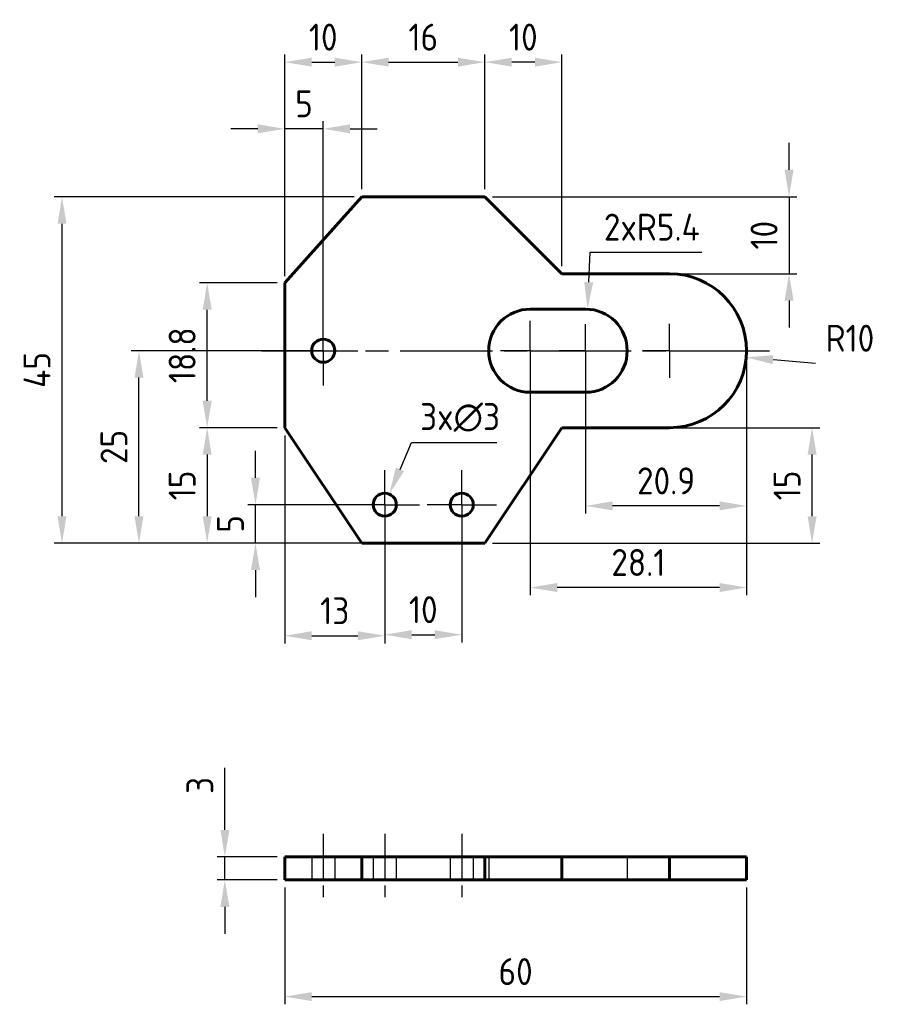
# Model space of a CAD drawing. Header units: millimetres. Extents: x 103 to 215, y 134 to 262.
import ezdxf

# ---------------------------------------------------------------- set-up
doc = ezdxf.new("R2010")
doc.units = ezdxf.units.MM
for name, pattern in [('AM_ISO08W050', [18, 12, -1.5, 3, -1.5]), ('AM_ISO08W050x2', [9, 6, -0.75, 1.5, -0.75]), ('HIDDEN2', [4.7625, 3.175, -1.5875])]:
    doc.linetypes.add(name, pattern=pattern)
doc.layers.get('0').update_dxf_attribs({"lineweight": 60})
for name, color, linetype, lineweight in [('AM_7', 4, 'AM_ISO08W050', 25), ('Annotations', 50, 'Continuous', 30), ('Hidden Line', 7, 'HIDDEN2', 30)]:
    doc.layers.add(name, color=color, linetype=linetype, lineweight=lineweight)
doc.styles.get("Standard").update_dxf_attribs({"font": 'ISOCP.SHX'})
doc.dimstyles.new('AM_ISO', dxfattribs={"dimtxt": 3.5, "dimasz": 3.5, "dimexe": 1, "dimexo": 1, "dimgap": 1.5, "dimtad": 1, "dimdsep": 46, "dimtxsty": 'Standard', "dimcen": 0, "dimclrd": 256, "dimclre": 256, "dimclrt": 2, "dimadec": 0, "dimazin": 2, "dimtp": 0.1, "dimtm": 0.1, "dimtfac": 0.71, "dimtdec": 3, "dimtmove": 0, "dimatfit": 3, "dimfxl": 1, "dimlwd": -1, "dimlwe": -1, "dimarcsym": 1})
doc.dimstyles.new('AM_ISO$3', dxfattribs={"dimtxt": 3.5, "dimasz": 3.5, "dimexe": 1, "dimexo": 1, "dimgap": 1.5, "dimtad": 1, "dimtoh": 1, "dimdsep": 46, "dimtxsty": 'Standard', "dimcen": 0, "dimclrd": 256, "dimclre": 256, "dimclrt": 2, "dimadec": 0, "dimazin": 2, "dimtp": 0.1, "dimtm": 0.1, "dimtfac": 0.71, "dimtdec": 3, "dimtofl": 0, "dimtmove": 0, "dimatfit": 0, "dimfxl": 1, "dimlwd": -1, "dimlwe": -1, "dimarcsym": 1})
doc.dimstyles.new('AM_ISO$4', dxfattribs={"dimtxt": 3.5, "dimasz": 3.5, "dimexe": 1, "dimexo": 1, "dimgap": 1.5, "dimtad": 1, "dimtoh": 1, "dimdsep": 46, "dimtxsty": 'Standard', "dimcen": 0, "dimclrd": 256, "dimclre": 256, "dimclrt": 2, "dimadec": 0, "dimazin": 2, "dimtp": 0.1, "dimtm": 0.1, "dimtfac": 0.71, "dimtdec": 3, "dimtofl": 0, "dimtmove": 0, "dimatfit": 0, "dimfxl": 1, "dimlwd": -1, "dimlwe": -1, "dimarcsym": 1})

# ---------------------------------------------------------------- blocks, each defined once
blk = doc.blocks.new('*D6')
at = {"layer": 'Annotations', "linetype": 'ByBlock', "transparency": 16777216}
for p, q in [((136.23, 227.73), (126.15, 227.73)), ((127.15, 212.41), (127.15, 224.23)), ((136.23, 208.91), (126.15, 208.91))]:
    blk.add_line(p, q, dxfattribs=at)
at = {"layer": 'Annotations', "transparency": 16777216}
for points in [[(126.57, 224.23), (127.73, 224.23), (127.15, 227.73)], [(126.57, 212.41), (127.73, 212.41), (127.15, 208.91)]]:
    blk.add_solid(points, dxfattribs=at)
at = {"layer": 'Defpoints', "color": 0, "transparency": 16777216}
for p in [(127.15, 227.73), (137.23, 227.73), (137.23, 208.91)]:
    blk.add_point(p, dxfattribs=at)
at = {"layer": 'Annotations', "color": 2, "transparency": 16777216, "insert": (123.9, 218.32), "char_height": 3.5, "attachment_point": 5, "rotation": 90}
blk.add_mtext('18.8', dxfattribs=at)
blk = doc.blocks.new('*D7')
at = {"layer": 'Annotations', "linetype": 'ByBlock', "transparency": 16777216}
for p, q in [((146.23, 238.91), (107.29, 238.91)), ((108.29, 197.41), (108.29, 235.41)), ((146.23, 193.91), (107.29, 193.91))]:
    blk.add_line(p, q, dxfattribs=at)
at = {"layer": 'Annotations', "transparency": 16777216}
for points in [[(107.71, 235.41), (108.87, 235.41), (108.29, 238.91)], [(107.71, 197.41), (108.87, 197.41), (108.29, 193.91)]]:
    blk.add_solid(points, dxfattribs=at)
at = {"layer": 'Defpoints', "color": 0, "transparency": 16777216}
for p in [(108.29, 238.91), (147.23, 238.91), (147.23, 193.91)]:
    blk.add_point(p, dxfattribs=at)
at = {"layer": 'Annotations', "color": 2, "transparency": 16777216, "insert": (105.04, 216.41), "char_height": 3.5, "attachment_point": 5, "rotation": 90}
blk.add_mtext('45', dxfattribs=at)
blk = doc.blocks.new('*D8')
at = {"layer": 'Annotations', "linetype": 'ByBlock', "transparency": 16777216}
for p, q in [((136.23, 208.91), (126.15, 208.91)), ((127.15, 205.41), (127.15, 197.41)), ((146.23, 193.91), (126.15, 193.91))]:
    blk.add_line(p, q, dxfattribs=at)
at = {"layer": 'Annotations', "transparency": 16777216}
for points in [[(126.57, 205.41), (127.73, 205.41), (127.15, 208.91)], [(126.57, 197.41), (127.73, 197.41), (127.15, 193.91)]]:
    blk.add_solid(points, dxfattribs=at)
at = {"layer": 'Defpoints', "color": 0, "transparency": 16777216}
for p in [(137.23, 208.91), (127.15, 193.91), (147.23, 193.91)]:
    blk.add_point(p, dxfattribs=at)
at = {"layer": 'Annotations', "color": 2, "transparency": 16777216, "insert": (123.9, 201.41), "char_height": 3.5, "attachment_point": 5, "rotation": 90}
blk.add_mtext('15', dxfattribs=at)
blk = doc.blocks.new('*D9')
at = {"layer": 'Annotations', "linetype": 'ByBlock', "transparency": 16777216}
for p, q in [((174.23, 208.91), (206.75, 208.91)), ((205.75, 197.41), (205.75, 205.41)), ((164.23, 193.91), (206.75, 193.91))]:
    blk.add_line(p, q, dxfattribs=at)
at = {"layer": 'Annotations', "transparency": 16777216}
for points in [[(205.17, 205.41), (206.34, 205.41), (205.75, 208.91)], [(205.17, 197.41), (206.34, 197.41), (205.75, 193.91)]]:
    blk.add_solid(points, dxfattribs=at)
at = {"layer": 'Defpoints', "color": 0, "transparency": 16777216}
for p in [(173.23, 208.91), (205.75, 208.91), (163.23, 193.91)]:
    blk.add_point(p, dxfattribs=at)
at = {"layer": 'Annotations', "color": 2, "transparency": 16777216, "insert": (202.5, 201.41), "char_height": 3.5, "attachment_point": 5, "rotation": 90}
blk.add_mtext('15', dxfattribs=at)
blk = doc.blocks.new('*D10')
at = {"layer": 'Annotations', "linetype": 'ByBlock', "transparency": 16777216}
for p, q in [((202.76, 242.41), (202.76, 245.91)), ((164.23, 238.91), (203.76, 238.91)), ((202.76, 238.91), (202.76, 228.91)), ((174.23, 228.91), (203.76, 228.91)), ((202.76, 225.41), (202.76, 221.91))]:
    blk.add_line(p, q, dxfattribs=at)
at = {"layer": 'Annotations', "transparency": 16777216}
for points in [[(202.18, 242.41), (203.34, 242.41), (202.76, 238.91)], [(202.18, 225.41), (203.34, 225.41), (202.76, 228.91)]]:
    blk.add_solid(points, dxfattribs=at)
at = {"layer": 'Defpoints', "color": 0, "transparency": 16777216}
for p in [(163.23, 238.91), (173.23, 228.91), (202.76, 228.91)]:
    blk.add_point(p, dxfattribs=at)
at = {"layer": 'Annotations', "color": 2, "transparency": 16777216, "insert": (199.51, 233.91), "char_height": 3.5, "attachment_point": 5, "rotation": 90}
blk.add_mtext('10', dxfattribs=at)
blk = doc.blocks.new('*D11')
at = {"layer": 'Annotations', "linetype": 'ByBlock', "transparency": 16777216}
for p, q in [((163.23, 239.91), (163.23, 257.39)), ((173.23, 229.91), (173.23, 257.39)), ((169.73, 256.39), (166.73, 256.39))]:
    blk.add_line(p, q, dxfattribs=at)
at = {"layer": 'Annotations', "transparency": 16777216}
for points in [[(166.73, 256.97), (166.73, 255.81), (163.23, 256.39)], [(169.73, 256.97), (169.73, 255.81), (173.23, 256.39)]]:
    blk.add_solid(points, dxfattribs=at)
at = {"layer": 'Defpoints', "color": 0, "transparency": 16777216}
for p in [(163.23, 256.39), (163.23, 238.91), (173.23, 228.91)]:
    blk.add_point(p, dxfattribs=at)
at = {"layer": 'Annotations', "color": 2, "transparency": 16777216, "insert": (168.23, 259.64), "char_height": 3.5, "attachment_point": 5}
blk.add_mtext('10', dxfattribs=at)
blk = doc.blocks.new('*D12')
at = {"layer": 'Annotations', "linetype": 'ByBlock', "transparency": 16777216}
for p, q in [((150.23, 197.91), (150.23, 181.02)), ((160.23, 197.91), (160.23, 181.02)), ((153.73, 182.02), (156.73, 182.02))]:
    blk.add_line(p, q, dxfattribs=at)
at = {"layer": 'Annotations', "transparency": 16777216}
for points in [[(153.73, 182.6), (153.73, 181.44), (150.23, 182.02)], [(156.73, 182.6), (156.73, 181.44), (160.23, 182.02)]]:
    blk.add_solid(points, dxfattribs=at)
at = {"layer": 'Defpoints', "color": 0, "transparency": 16777216}
for p in [(150.23, 198.91), (160.23, 198.91), (160.23, 182.02)]:
    blk.add_point(p, dxfattribs=at)
at = {"layer": 'Annotations', "color": 2, "transparency": 16777216, "insert": (155.23, 185.27), "char_height": 3.5, "attachment_point": 5}
blk.add_mtext('10', dxfattribs=at)
blk = doc.blocks.new('*D13')
at = {"layer": 'Annotations', "linetype": 'ByBlock', "transparency": 16777216}
for p, q in [((133.43, 202.41), (133.43, 205.91)), ((149.23, 198.91), (132.43, 198.91)), ((133.43, 193.91), (133.43, 198.91)), ((147.77, 193.91), (132.43, 193.91)), ((133.43, 190.41), (133.43, 186.91))]:
    blk.add_line(p, q, dxfattribs=at)
at = {"layer": 'Annotations', "transparency": 16777216}
for points in [[(132.84, 202.41), (134.01, 202.41), (133.43, 198.91)], [(132.84, 190.41), (134.01, 190.41), (133.43, 193.91)]]:
    blk.add_solid(points, dxfattribs=at)
at = {"layer": 'Defpoints', "color": 0, "transparency": 16777216}
for p in [(133.43, 198.91), (150.23, 198.91), (148.77, 193.91)]:
    blk.add_point(p, dxfattribs=at)
at = {"layer": 'Annotations', "color": 2, "transparency": 16777216, "insert": (130.18, 196.41), "char_height": 3.5, "attachment_point": 5, "rotation": 90}
blk.add_mtext('5', dxfattribs=at)
blk = doc.blocks.new('*D14')
at = {"layer": 'Annotations', "linetype": 'ByBlock', "transparency": 16777216}
for p, q in [((137.23, 228.57), (137.23, 248.73)), ((142.23, 219.91), (142.23, 248.73)), ((133.73, 247.73), (130.23, 247.73)), ((142.23, 247.73), (137.23, 247.73)), ((145.73, 247.73), (149.23, 247.73))]:
    blk.add_line(p, q, dxfattribs=at)
at = {"layer": 'Annotations', "transparency": 16777216}
for points in [[(133.73, 248.32), (133.73, 247.15), (137.23, 247.73)], [(145.73, 248.32), (145.73, 247.15), (142.23, 247.73)]]:
    blk.add_solid(points, dxfattribs=at)
at = {"layer": 'Defpoints', "color": 0, "transparency": 16777216}
for p in [(137.23, 247.73), (137.23, 227.57), (142.23, 218.91)]:
    blk.add_point(p, dxfattribs=at)
at = {"layer": 'Annotations', "color": 2, "transparency": 16777216, "insert": (139.73, 250.98), "char_height": 3.5, "attachment_point": 5}
blk.add_mtext('5', dxfattribs=at)
blk = doc.blocks.new('*D15')
at = {"layer": 'Annotations', "linetype": 'ByBlock', "transparency": 16777216}
for p, q in [((152.21, 203.5), (153.71, 206.99)), ((153.71, 206.99), (164.8, 206.99))]:
    blk.add_line(p, q, dxfattribs=at)
at = {"layer": 'Annotations', "transparency": 16777216}
blk.add_solid([(151.67, 203.73), (152.74, 203.27), (150.82, 200.29)], dxfattribs=at)
at = {"layer": 'Defpoints', "color": 0, "transparency": 16777216}
for p in [(150.82, 200.29), (149.64, 197.53)]:
    blk.add_point(p, dxfattribs=at)
at = {"layer": 'Annotations', "color": 2, "transparency": 16777216, "insert": (160.01, 210.24), "char_height": 3.5, "attachment_point": 5}
blk.add_mtext('3x∅3', dxfattribs=at)
blk = doc.blocks.new('*D16')
at = {"layer": 'Annotations', "linetype": 'ByBlock', "transparency": 16777216}
for p, q in [((176.33, 217.91), (176.33, 197.75)), ((197.23, 217.91), (197.23, 197.75)), ((193.73, 198.75), (179.83, 198.75))]:
    blk.add_line(p, q, dxfattribs=at)
at = {"layer": 'Annotations', "transparency": 16777216}
for points in [[(179.83, 199.34), (179.83, 198.17), (176.33, 198.75)], [(193.73, 199.34), (193.73, 198.17), (197.23, 198.75)]]:
    blk.add_solid(points, dxfattribs=at)
at = {"layer": 'Defpoints', "color": 0, "transparency": 16777216}
for p in [(176.33, 218.91), (197.23, 218.91), (176.33, 198.75)]:
    blk.add_point(p, dxfattribs=at)
at = {"layer": 'Annotations', "color": 2, "transparency": 16777216, "insert": (186.78, 202), "char_height": 3.5, "attachment_point": 5}
blk.add_mtext('20.9', dxfattribs=at)
blk = doc.blocks.new('*D17')
at = {"layer": 'Annotations', "linetype": 'ByBlock', "transparency": 16777216}
for p, q in [((169.13, 217.91), (169.13, 187.15)), ((197.23, 217.91), (197.23, 187.15)), ((193.73, 188.15), (172.63, 188.15))]:
    blk.add_line(p, q, dxfattribs=at)
at = {"layer": 'Annotations', "transparency": 16777216}
for points in [[(172.63, 188.73), (172.63, 187.56), (169.13, 188.15)], [(193.73, 188.73), (193.73, 187.56), (197.23, 188.15)]]:
    blk.add_solid(points, dxfattribs=at)
at = {"layer": 'Defpoints', "color": 0, "transparency": 16777216}
for p in [(169.13, 218.91), (197.23, 218.91), (169.13, 188.15)]:
    blk.add_point(p, dxfattribs=at)
at = {"layer": 'Annotations', "color": 2, "transparency": 16777216, "insert": (183.18, 191.4), "char_height": 3.5, "attachment_point": 5}
blk.add_mtext('28.1', dxfattribs=at)
blk = doc.blocks.new('*D18')
at = {"layer": 'Annotations', "linetype": 'ByBlock', "transparency": 16777216}
for p, q in [((129.45, 156.67), (129.45, 164.72)), ((136.23, 153.17), (128.45, 153.17)), ((129.45, 150.17), (129.45, 153.17)), ((136.23, 150.17), (128.45, 150.17)), ((129.45, 146.67), (129.45, 143.17))]:
    blk.add_line(p, q, dxfattribs=at)
at = {"layer": 'Annotations', "transparency": 16777216}
for points in [[(128.87, 156.67), (130.04, 156.67), (129.45, 153.17)], [(128.87, 146.67), (130.04, 146.67), (129.45, 150.17)]]:
    blk.add_solid(points, dxfattribs=at)
at = {"layer": 'Defpoints', "color": 0, "transparency": 16777216}
for p in [(129.45, 153.17), (137.23, 153.17), (137.23, 150.17)]:
    blk.add_point(p, dxfattribs=at)
at = {"layer": 'Annotations', "color": 2, "transparency": 16777216, "insert": (126.2, 162.44), "char_height": 3.5, "attachment_point": 5, "rotation": 90}
blk.add_mtext('3', dxfattribs=at)
blk = doc.blocks.new('*D19')
at = {"layer": 'Annotations', "linetype": 'ByBlock', "transparency": 16777216}
for p, q in [((137.23, 149.17), (137.23, 134.01)), ((197.23, 149.17), (197.23, 134.01)), ((140.73, 135.01), (193.73, 135.01))]:
    blk.add_line(p, q, dxfattribs=at)
at = {"layer": 'Annotations', "transparency": 16777216}
for points in [[(140.73, 135.59), (140.73, 134.43), (137.23, 135.01)], [(193.73, 135.59), (193.73, 134.43), (197.23, 135.01)]]:
    blk.add_solid(points, dxfattribs=at)
at = {"layer": 'Defpoints', "color": 0, "transparency": 16777216}
for p in [(137.23, 150.17), (197.23, 150.17), (197.23, 135.01)]:
    blk.add_point(p, dxfattribs=at)
at = {"layer": 'Annotations', "color": 2, "transparency": 16777216, "insert": (167.23, 138.26), "char_height": 3.5, "attachment_point": 5}
blk.add_mtext('60', dxfattribs=at)
blk = doc.blocks.new('*D20')
at = {"layer": 'Annotations', "linetype": 'ByBlock', "transparency": 16777216}
for p, q in [((137.23, 228.73), (137.23, 257.39)), ((147.23, 239.91), (147.23, 257.39)), ((140.73, 256.39), (143.73, 256.39))]:
    blk.add_line(p, q, dxfattribs=at)
at = {"layer": 'Annotations', "transparency": 16777216}
for points in [[(140.73, 256.97), (140.73, 255.81), (137.23, 256.39)], [(143.73, 256.97), (143.73, 255.81), (147.23, 256.39)]]:
    blk.add_solid(points, dxfattribs=at)
at = {"layer": 'Defpoints', "color": 0, "transparency": 16777216}
for p in [(147.23, 256.39), (147.23, 238.91), (137.23, 227.73)]:
    blk.add_point(p, dxfattribs=at)
at = {"layer": 'Annotations', "color": 2, "transparency": 16777216, "insert": (142.23, 259.64), "char_height": 3.5, "attachment_point": 5}
blk.add_mtext('10', dxfattribs=at)
blk = doc.blocks.new('*D21')
at = {"layer": 'Annotations', "linetype": 'ByBlock', "transparency": 16777216}
for p, q in [((147.23, 239.91), (147.23, 257.39)), ((163.23, 239.91), (163.23, 257.39)), ((150.73, 256.39), (159.73, 256.39))]:
    blk.add_line(p, q, dxfattribs=at)
at = {"layer": 'Annotations', "transparency": 16777216}
for points in [[(150.73, 256.97), (150.73, 255.81), (147.23, 256.39)], [(159.73, 256.97), (159.73, 255.81), (163.23, 256.39)]]:
    blk.add_solid(points, dxfattribs=at)
at = {"layer": 'Defpoints', "color": 0, "transparency": 16777216}
for p in [(163.23, 256.39), (147.23, 238.91), (163.23, 238.91)]:
    blk.add_point(p, dxfattribs=at)
at = {"layer": 'Annotations', "color": 2, "transparency": 16777216, "insert": (155.23, 259.64), "char_height": 3.5, "attachment_point": 5}
blk.add_mtext('16', dxfattribs=at)
blk = doc.blocks.new('*D22')
at = {"layer": 'Annotations', "linetype": 'ByBlock', "transparency": 16777216}
for p, q in [((137.23, 207.91), (137.23, 180.88)), ((150.23, 197.91), (150.23, 180.88)), ((140.73, 181.88), (146.73, 181.88))]:
    blk.add_line(p, q, dxfattribs=at)
at = {"layer": 'Annotations', "transparency": 16777216}
for points in [[(140.73, 182.47), (140.73, 181.3), (137.23, 181.88)], [(146.73, 182.47), (146.73, 181.3), (150.23, 181.88)]]:
    blk.add_solid(points, dxfattribs=at)
at = {"layer": 'Defpoints', "color": 0, "transparency": 16777216}
for p in [(137.23, 208.91), (150.23, 198.91), (150.23, 181.88)]:
    blk.add_point(p, dxfattribs=at)
at = {"layer": 'Annotations', "color": 2, "transparency": 16777216, "insert": (143.73, 185.13), "char_height": 3.5, "attachment_point": 5}
blk.add_mtext('13', dxfattribs=at)
blk = doc.blocks.new('*D23')
at = {"layer": 'Annotations', "linetype": 'ByBlock', "transparency": 16777216}
for p, q in [((141.23, 218.91), (117.29, 218.91)), ((118.29, 197.41), (118.29, 215.41)), ((146.23, 193.91), (117.29, 193.91))]:
    blk.add_line(p, q, dxfattribs=at)
at = {"layer": 'Annotations', "transparency": 16777216}
for points in [[(117.71, 215.41), (118.87, 215.41), (118.29, 218.91)], [(117.71, 197.41), (118.87, 197.41), (118.29, 193.91)]]:
    blk.add_solid(points, dxfattribs=at)
at = {"layer": 'Defpoints', "color": 0, "transparency": 16777216}
for p in [(118.29, 218.91), (142.23, 218.91), (147.23, 193.91)]:
    blk.add_point(p, dxfattribs=at)
at = {"layer": 'Annotations', "color": 2, "transparency": 16777216, "insert": (115.04, 206.41), "char_height": 3.5, "attachment_point": 5, "rotation": 90}
blk.add_mtext('25', dxfattribs=at)
blk = doc.blocks.new('*D24')
at = {"layer": 'Annotations', "linetype": 'ByBlock', "transparency": 16777216}
blk.add_line((200.68, 217.75), (206.2, 217.28), dxfattribs=at)
at = {"layer": 'Annotations', "transparency": 16777216}
blk.add_solid([(200.73, 218.33), (200.63, 217.17), (197.19, 218.05)], dxfattribs=at)
at = {"layer": 'Defpoints', "color": 0, "transparency": 16777216}
for p in [(187.23, 218.91), (197.19, 218.05)]:
    blk.add_point(p, dxfattribs=at)
at = {"layer": 'Annotations', "color": 2, "transparency": 16777216, "insert": (210.67, 220.53), "char_height": 3.5, "attachment_point": 5}
blk.add_mtext('R10', dxfattribs=at)
blk = doc.blocks.new('*D25')
at = {"layer": 'Annotations', "linetype": 'ByBlock', "transparency": 16777216}
for p, q in [((176.73, 227.8), (176.91, 231.71)), ((176.91, 231.71), (191.44, 231.71))]:
    blk.add_line(p, q, dxfattribs=at)
at = {"layer": 'Annotations', "transparency": 16777216}
blk.add_solid([(176.15, 227.83), (177.31, 227.77), (176.57, 224.3)], dxfattribs=at)
at = {"layer": 'Defpoints', "color": 0, "transparency": 16777216}
for p in [(176.57, 224.3), (176.33, 218.91)]:
    blk.add_point(p, dxfattribs=at)
at = {"layer": 'Annotations', "color": 2, "transparency": 16777216, "insert": (184.93, 234.96), "char_height": 3.5, "attachment_point": 5}
blk.add_mtext('2xR5.4', dxfattribs=at)

msp = doc.modelspace()

# ---------------------------------------------------------------- linework, layer by layer
for p, q in [((137.229, 227.727), (147.229, 238.908)), ((147.229, 238.908), (163.229, 238.908)), ((163.229, 238.908), (173.229, 228.908)), ((137.229, 208.908), (137.229, 227.727)), ((173.229, 228.908), (187.229, 228.908)), ((176.329, 224.308), (169.129, 224.308)), ((176.329, 213.508), (169.129, 213.508)), ((137.229, 208.908), (147.229, 193.908)), ((163.229, 193.908), (173.229, 208.908)), ((173.229, 208.908), (187.229, 208.908)), ((147.229, 193.908), (163.229, 193.908)), ((137.229, 150.171), (137.229, 153.171)), ((137.229, 153.171), (147.229, 153.171)), ((147.229, 150.171), (147.229, 153.171)), ((147.229, 153.171), (163.229, 153.171)), ((163.229, 150.171), (163.229, 153.171)), ((163.229, 153.171), (173.229, 153.171)), ((173.229, 150.171), (173.229, 153.171)), ((173.229, 153.171), (187.229, 153.171)), ((187.229, 150.171), (187.229, 153.171)), ((187.229, 153.171), (197.229, 153.171)), ((197.229, 150.171), (197.229, 153.171)), ((137.229, 150.171), (147.229, 150.171)), ((147.229, 150.171), (163.229, 150.171)), ((163.229, 150.171), (173.229, 150.171)), ((173.229, 150.171), (187.229, 150.171)), ((197.229, 150.171), (187.229, 150.171))]:
    msp.add_line(p, q)
for centre in [(142.229, 218.908), (150.229, 198.908), (160.229, 198.908)]:
    msp.add_circle(centre, 1.5)
for centre, radius, start, end in [((187.229, 218.908), 10, 270, 90), ((169.129, 218.908), 5.4, 90, 270), ((176.329, 218.908), 5.4, 270, 90)]:
    msp.add_arc(centre, radius, start, end)
at = {"layer": 'AM_7', "linetype": 'AM_ISO08W050x2'}
for p, q in [((142.229, 218.908), (142.229, 223.408)), ((169.129, 218.908), (169.129, 222.791)), ((176.329, 218.908), (176.329, 222.354)), ((187.229, 218.908), (187.229, 222.419)), ((142.229, 218.908), (137.729, 218.908)), ((142.229, 218.908), (146.729, 218.908)), ((142.229, 218.908), (142.229, 214.408)), ((169.129, 218.908), (165.245, 218.908)), ((169.129, 218.908), (173.012, 218.908)), ((169.129, 218.908), (169.129, 215.024)), ((176.329, 218.908), (172.883, 218.908)), ((176.329, 218.908), (179.774, 218.908)), ((176.329, 218.908), (176.329, 215.462)), ((187.229, 218.908), (183.718, 218.908)), ((187.229, 218.908), (190.74, 218.908)), ((187.229, 218.908), (187.229, 215.397)), ((150.229, 198.908), (150.229, 203.408)), ((160.229, 198.908), (160.229, 203.408)), ((150.229, 198.908), (145.729, 198.908)), ((150.229, 198.908), (154.729, 198.908)), ((150.229, 198.908), (150.229, 194.408)), ((160.229, 198.908), (155.729, 198.908)), ((160.229, 198.908), (164.729, 198.908)), ((160.229, 198.908), (160.229, 194.408)), ((142.229, 156.171), (142.229, 147.171)), ((150.229, 156.171), (150.229, 147.171)), ((160.229, 156.171), (160.229, 147.171))]:
    msp.add_line(p, q, dxfattribs=at)
at = {"layer": 'AM_7'}
msp.add_line((134.229, 218.908), (200.229, 218.908), dxfattribs=at)
at = {"layer": 'Hidden Line'}
for p, q in [((140.729, 153.171), (140.729, 150.171)), ((143.729, 153.171), (143.729, 150.171)), ((148.729, 153.171), (148.729, 150.171)), ((151.729, 153.171), (151.729, 150.171)), ((158.729, 153.171), (158.729, 150.171)), ((161.729, 153.171), (161.729, 150.171)), ((163.729, 153.171), (163.729, 150.171)), ((181.729, 153.171), (181.729, 150.171))]:
    msp.add_line(p, q, dxfattribs=at)

# ---------------------------------------------------------------- dimensions: what is measured, and where the dimension line sits
at = {"layer": 'Annotations'}
for base, p1, p2, picture, middle in [((147.229, 256.391), (137.229, 227.727), (147.229, 238.908), '*D20', (142.229, 259.641)), ((163.229, 256.391), (147.229, 238.908), (163.229, 238.908), '*D21', (155.229, 259.641)), ((169.129, 188.146), (197.229, 218.908), (169.129, 218.908), '*D17', (183.179, 191.396)), ((176.329, 198.755), (197.229, 218.908), (176.329, 218.908), '*D16', (186.779, 202.005)), ((150.229, 181.883), (137.229, 208.908), (150.229, 198.908), '*D22', (143.729, 185.133))]:
    dim = msp.add_linear_dim(base=base, p1=p1, p2=p2, dimstyle='AM_ISO', dxfattribs=at)
    dim.commit()
    dim.dimension.update_dxf_attribs({"geometry": picture, "text_midpoint": middle})
for base, p1, p2, picture, middle in [((163.229, 256.391), (173.229, 228.908), (163.229, 238.908), '*D11', (168.229, 256.391)), ((137.229, 247.732), (142.229, 218.908), (137.229, 227.568), '*D14', (139.729, 247.732)), ((160.229, 182.019), (150.229, 198.908), (160.229, 198.908), '*D12', (155.229, 182.019)), ((197.229, 135.009), (137.229, 150.171), (197.229, 150.171), '*D19', (167.229, 135.009))]:
    dim = msp.add_linear_dim(base=base, p1=p1, p2=p2, dimstyle='AM_ISO', dxfattribs=at)
    dim.commit()
    dim.dimension.update_dxf_attribs({"geometry": picture, "text_midpoint": middle, "dimtype": 160})
for base, p1, p2, picture, middle in [((202.759, 228.908), (163.229, 238.908), (173.229, 228.908), '*D10', (199.509, 233.908)), ((205.753, 208.908), (163.229, 193.908), (173.229, 208.908), '*D9', (202.503, 201.408)), ((129.454, 153.171), (137.229, 150.171), (137.229, 153.171), '*D18', (126.204, 162.444))]:
    dim = msp.add_linear_dim(base=base, p1=p1, p2=p2, angle=90, dimstyle='AM_ISO', dxfattribs=at)
    dim.commit()
    dim.dimension.update_dxf_attribs({"geometry": picture, "text_midpoint": middle})
for base, p1, p2, picture, middle in [((108.289, 238.908), (147.229, 193.908), (147.229, 238.908), '*D7', (108.289, 216.408)), ((118.29, 218.908), (147.229, 193.908), (142.229, 218.908), '*D23', (118.29, 206.408)), ((127.151, 193.908), (137.229, 208.908), (147.229, 193.908), '*D8', (127.151, 201.408)), ((133.427, 198.908), (148.767, 193.908), (150.229, 198.908), '*D13', (133.427, 196.408))]:
    dim = msp.add_linear_dim(base=base, p1=p1, p2=p2, angle=90, dimstyle='AM_ISO', dxfattribs=at)
    dim.commit()
    dim.dimension.update_dxf_attribs({"geometry": picture, "text_midpoint": middle, "dimtype": 160})
dim = msp.add_radius_dim(center=(176.329, 218.908), mpoint=(176.572, 224.302), text='2x<>', dimstyle='AM_ISO$4', dxfattribs=at)
dim.commit()
dim.dimension.update_dxf_attribs({"geometry": '*D25', "text_midpoint": (184.925, 231.708), "dimtype": 164})
dim = msp.add_linear_dim(base=(127.151, 227.727), p1=(137.229, 208.908), p2=(137.229, 227.727), angle=90, text='18.8', dimstyle='AM_ISO', dxfattribs=at)
dim.commit()
dim.dimension.update_dxf_attribs({"geometry": '*D6', "text_midpoint": (127.151, 218.318), "dimtype": 160})
dim = msp.add_radius_dim(center=(187.229, 218.908), mpoint=(197.192, 218.05), dimstyle='AM_ISO$4', dxfattribs=at)
dim.commit()
dim.dimension.update_dxf_attribs({"geometry": '*D24', "text_midpoint": (210.674, 217.276), "dimtype": 164})
dim = msp.add_diameter_dim_2p(p1=(149.635, 197.53), p2=(150.822, 200.285), text='3x<>', dimstyle='AM_ISO$3', dxfattribs=at)
dim.commit()
dim.dimension.update_dxf_attribs({"geometry": '*D15', "text_midpoint": (160.007, 206.99), "dimtype": 163})

doc.saveas('drawing.dxf')
